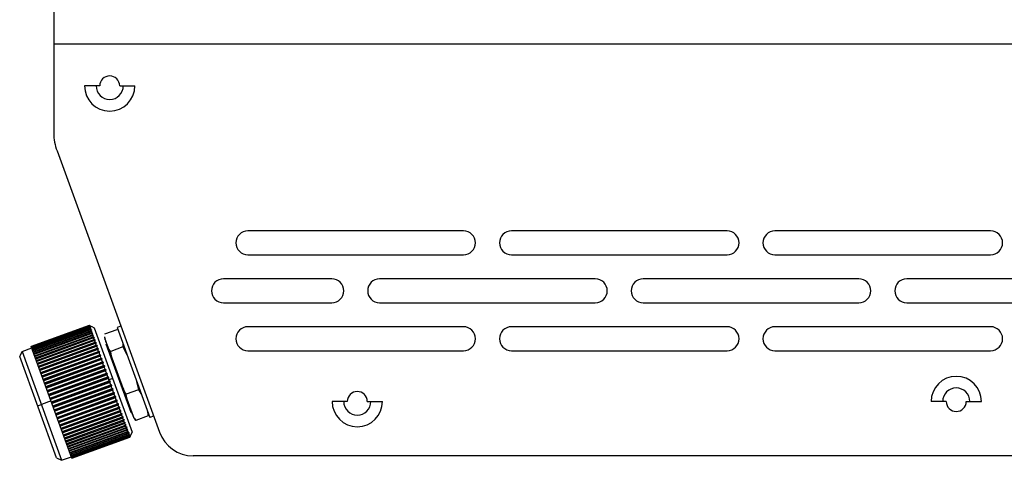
# Model space of a CAD drawing. Header units: millimetres. Extents: x -124 to 136, y -37 to 210.
# Tile 1 of 16: x -124 to -1, y 67 to 123. Entities that reach past the tile are written whole.
import ezdxf

# ---------------------------------------------------------------- set-up
doc = ezdxf.new("R2010")
doc.units = ezdxf.units.MM

msp = doc.modelspace()

# ---------------------------------------------------------------- linework, layer by layer
at = {"color": 7, "linetype": 'Continuous', "lineweight": 25}
for p, q in [((-119.95, 124.04), (-119.95, 108.41)), ((12.55, 119.54), (-119.95, 119.54)), ((-114.2, 114.33), (-116.1, 114.33)), ((-111.7, 114.33), (-109.8, 114.33)), ((-119.54, 106.2), (-106.73, 71)), ((-68.65, 96.19), (-95.65, 96.19)), ((-35.65, 96.19), (-62.65, 96.19)), ((-2.65, 96.19), (-29.65, 96.19)), ((-95.65, 93.19), (-68.65, 93.19)), ((-62.65, 93.19), (-35.65, 93.19)), ((-29.65, 93.19), (-2.65, 93.19)), ((-85.15, 90.19), (-98.71, 90.19)), ((-52.15, 90.19), (-79.15, 90.19)), ((-19.15, 90.19), (-46.15, 90.19)), ((0.4, 90.19), (-13.15, 90.19)), ((-98.71, 87.19), (-85.15, 87.19)), ((-79.15, 87.19), (-52.15, 87.19)), ((-46.15, 87.19), (-19.15, 87.19)), ((-13.15, 87.19), (0.4, 87.19)), ((-122.77, 81.73), (-115.53, 84.36)), ((-115.54, 84.36), (-122.77, 81.73)), ((-115.53, 84.35), (-122.77, 81.72)), ((-122.76, 81.7), (-115.52, 84.33)), ((-115.52, 84.31), (-122.75, 81.68)), ((-122.74, 81.63), (-115.5, 84.27)), ((-115.49, 84.23), (-122.72, 81.6)), ((-122.7, 81.54), (-115.46, 84.17)), ((-115.45, 84.12), (-122.68, 81.49)), ((-122.65, 81.4), (-115.42, 84.04)), ((-115.39, 83.98), (-122.63, 81.34)), ((-122.59, 81.24), (-115.36, 83.87)), ((-115.53, 84.36), (-115.54, 84.36)), ((-115.52, 84.33), (-115.53, 84.35)), ((-115.5, 84.27), (-115.52, 84.31)), ((-115.46, 84.17), (-115.49, 84.23)), ((-115.42, 84.04), (-115.45, 84.12)), ((-115.36, 83.87), (-115.39, 83.98)), ((-114.89, 84.06), (-110.14, 71.01)), ((-111.56, 84.27), (-112.03, 84.1)), ((-112.03, 84.1), (-107.93, 72.82)), ((-68.65, 84.19), (-95.65, 84.19)), ((-35.65, 84.19), (-62.65, 84.19)), ((-2.65, 84.19), (-29.65, 84.19)), ((-115.33, 83.8), (-122.56, 81.16)), ((-122.52, 81.04), (-115.29, 83.68)), ((-115.25, 83.59), (-122.49, 80.96)), ((-122.44, 80.82), (-115.2, 83.45)), ((-115.17, 83.35), (-122.4, 80.72)), ((-122.35, 80.56), (-115.11, 83.19)), ((-115.07, 83.08), (-122.3, 80.45)), ((-122.24, 80.28), (-115.01, 82.91)), ((-114.96, 82.79), (-122.2, 80.15)), ((-115.29, 83.68), (-115.33, 83.8)), ((-115.2, 83.45), (-115.25, 83.59)), ((-115.11, 83.19), (-115.17, 83.35)), ((-115.01, 82.91), (-115.07, 83.08)), ((-114.89, 82.6), (-114.96, 82.79)), ((-112.06, 83.8), (-113.61, 83.24)), ((-113.52, 82.6), (-113.34, 82.1)), ((-123.92, 81.1), (-122.7, 81.54)), ((-117.68, 67.73), (-122.77, 81.73)), ((-122.13, 79.96), (-114.89, 82.6)), ((-114.84, 82.47), (-122.08, 79.83)), ((-122.01, 79.63), (-114.77, 82.26)), ((-121.95, 79.49), (-114.62, 82.16)), ((-114.72, 82.12), (-121.95, 79.49)), ((-121.87, 79.27), (-114.64, 81.9)), ((-121.82, 79.13), (-114.49, 81.8)), ((-114.58, 81.75), (-121.82, 79.12)), ((-121.73, 78.88), (-114.5, 81.52)), ((-121.68, 78.75), (-114.35, 81.42)), ((-114.77, 82.26), (-114.84, 82.47)), ((-114.64, 81.9), (-114.72, 82.12)), ((-114.5, 81.52), (-114.58, 81.75)), ((-113.42, 82.07), (-110.3, 73.48)), ((-113.3, 82.01), (-110.03, 73.01)), ((-111.29, 81.68), (-112.83, 81.11)), ((-111.31, 82.12), (-111.29, 81.68)), ((-111.29, 81.68), (-110.8, 80.71)), ((-124.22, 80.46), (-124.14, 80.63)), ((-119.61, 67.77), (-124.22, 80.46)), ((-124.14, 80.63), (-123.92, 81.1)), ((-123.92, 81.1), (-118.97, 67.47)), ((-114.44, 81.36), (-121.68, 78.72)), ((-121.59, 78.48), (-114.35, 81.11)), ((-121.54, 78.35), (-114.2, 81.01)), ((-114.29, 80.95), (-121.53, 78.31)), ((-121.43, 78.06), (-114.2, 80.69)), ((-121.39, 77.93), (-114.05, 80.6)), ((-114.14, 80.52), (-121.37, 77.88)), ((-121.28, 77.62), (-114.04, 80.25)), ((-121.23, 77.49), (-113.89, 80.16)), ((-114.35, 81.11), (-114.44, 81.36)), ((-114.2, 80.69), (-114.29, 80.95)), ((-114.04, 80.25), (-114.14, 80.52)), ((-95.65, 81.19), (-68.65, 81.19)), ((-62.65, 81.19), (-35.65, 81.19)), ((-29.65, 81.19), (-2.65, 81.19)), ((-113.97, 80.07), (-121.21, 77.44)), ((-121.11, 77.17), (-113.87, 79.8)), ((-121.06, 77.04), (-113.73, 79.71)), ((-113.81, 79.62), (-121.04, 76.98)), ((-120.94, 76.71), (-113.71, 79.34)), ((-120.9, 76.58), (-113.56, 79.25)), ((-113.64, 79.15), (-120.87, 76.52)), ((-113.87, 79.8), (-113.97, 80.07)), ((-113.71, 79.34), (-113.81, 79.62)), ((-113.53, 78.87), (-113.64, 79.15)), ((-120.77, 76.23), (-113.53, 78.87)), ((-120.73, 76.12), (-113.39, 78.79)), ((-113.46, 78.67), (-120.7, 76.04)), ((-120.59, 75.75), (-113.36, 78.38)), ((-120.55, 75.64), (-113.22, 78.31)), ((-113.29, 78.19), (-120.52, 75.56)), ((-120.42, 75.27), (-113.18, 77.9)), ((-120.38, 75.16), (-113.05, 77.83)), ((-113.11, 77.7), (-120.35, 75.07)), ((-113.36, 78.38), (-113.46, 78.67)), ((-113.18, 77.9), (-113.29, 78.19)), ((-113, 77.41), (-113.11, 77.7)), ((-112.58, 77.72), (-113.06, 77.56)), ((-120.24, 74.78), (-113, 77.41)), ((-120.2, 74.68), (-112.87, 77.35)), ((-112.93, 77.21), (-120.17, 74.58)), ((-120.06, 74.29), (-112.83, 76.92)), ((-120.03, 74.2), (-112.69, 76.87)), ((-112.76, 76.73), (-119.99, 74.09)), ((-112.83, 76.92), (-112.93, 77.21)), ((-112.65, 76.44), (-112.76, 76.73)), ((-109.58, 77.35), (-109.33, 76.29)), ((-119.89, 73.8), (-112.65, 76.44)), ((-119.86, 73.72), (-112.52, 76.39)), ((-112.58, 76.24), (-119.81, 73.61)), ((-119.71, 73.32), (-112.47, 75.95)), ((-119.68, 73.25), (-112.35, 75.92)), ((-112.4, 75.76), (-119.64, 73.13)), ((-119.54, 72.85), (-112.3, 75.48)), ((-119.51, 72.78), (-112.18, 75.45)), ((-112.23, 75.29), (-119.47, 72.66)), ((-112.47, 75.95), (-112.58, 76.24)), ((-112.3, 75.48), (-112.4, 75.76)), ((-112.13, 75.01), (-112.23, 75.29)), ((-109.33, 76.29), (-110.87, 75.73)), ((-109.33, 76.29), (-108.98, 75.72)), ((-121.98, 74.29), (-121.51, 74.47)), ((-120.29, 74.92), (-121.51, 74.47)), ((-119.37, 72.38), (-112.13, 75.01)), ((-119.35, 72.32), (-112.01, 74.99)), ((-112.07, 74.83), (-119.3, 72.2)), ((-119.2, 71.93), (-111.97, 74.56)), ((-119.18, 71.88), (-111.85, 74.55)), ((-111.9, 74.38), (-119.14, 71.75)), ((-119.04, 71.49), (-111.81, 74.12)), ((-119.03, 71.45), (-111.69, 74.12)), ((-111.97, 74.56), (-112.07, 74.83)), ((-111.81, 74.12), (-111.9, 74.38)), ((-110.52, 74.37), (-110.61, 74.34)), ((-83.2, 74.83), (-85.1, 74.83)), ((-80.7, 74.83), (-78.8, 74.83)), ((-8.2, 74.83), (-10.1, 74.83)), ((-5.7, 74.83), (-3.8, 74.83)), ((-111.74, 73.95), (-118.98, 71.31)), ((-118.89, 71.06), (-111.65, 73.69)), ((-118.88, 71.03), (-111.54, 73.7)), ((-111.59, 73.53), (-118.83, 70.9)), ((-118.74, 70.65), (-111.5, 73.29)), ((-118.73, 70.63), (-111.4, 73.3)), ((-111.45, 73.13), (-118.68, 70.5)), ((-118.6, 70.27), (-111.36, 72.9)), ((-118.59, 70.26), (-111.26, 72.93)), ((-111.31, 72.75), (-118.54, 70.12)), ((-111.65, 73.69), (-111.74, 73.95)), ((-111.5, 73.29), (-111.59, 73.53)), ((-111.36, 72.9), (-111.45, 73.13)), ((-111.23, 72.54), (-111.31, 72.75)), ((-110.3, 73.48), (-110.21, 73.51)), ((-110.03, 73.01), (-109.88, 72.71)), ((-108.14, 73.03), (-109.69, 72.47)), ((-108.24, 73.69), (-108.14, 73.03)), ((-107.46, 72.99), (-107.93, 72.82)), ((-118.47, 69.9), (-111.23, 72.54)), ((-118.46, 69.9), (-111.13, 72.57)), ((-111.18, 72.39), (-118.41, 69.76)), ((-118.34, 69.56), (-111.11, 72.19)), ((-111.06, 72.06), (-118.29, 69.43)), ((-118.23, 69.24), (-110.99, 71.88)), ((-110.95, 71.76), (-118.18, 69.12)), ((-118.12, 68.95), (-110.88, 71.59)), ((-111.11, 72.19), (-111.18, 72.39)), ((-110.99, 71.88), (-111.06, 72.06)), ((-110.88, 71.59), (-110.95, 71.76)), ((-109.85, 72.72), (-109.69, 72.47)), ((-110.85, 71.48), (-118.08, 68.85)), ((-118.03, 68.69), (-110.79, 71.33)), ((-110.75, 71.23), (-117.99, 68.6)), ((-117.94, 68.46), (-110.71, 71.09)), ((-110.67, 71.01), (-117.91, 68.38)), ((-117.87, 68.26), (-110.63, 70.89)), ((-110.61, 70.82), (-117.84, 68.19)), ((-117.81, 68.09), (-110.57, 70.72)), ((-110.55, 70.66), (-117.78, 68.03)), ((-117.76, 67.95), (-110.52, 70.58)), ((-110.5, 70.54), (-117.74, 67.9)), ((-117.72, 67.85), (-110.48, 70.48)), ((-110.47, 70.45), (-117.71, 67.81)), ((-117.69, 67.77), (-110.46, 70.41)), ((-110.45, 70.39), (-117.68, 67.76)), ((-117.68, 67.74), (-110.44, 70.37)), ((-110.44, 70.37), (-117.68, 67.73)), ((-117.68, 67.73), (-110.44, 70.36)), ((-110.79, 71.33), (-110.85, 71.48)), ((-110.71, 71.09), (-110.75, 71.23)), ((-110.63, 70.89), (-110.67, 71.01)), ((-110.57, 70.72), (-110.61, 70.82)), ((-110.52, 70.58), (-110.55, 70.66)), ((-110.48, 70.48), (-110.5, 70.54)), ((-110.46, 70.41), (-110.47, 70.45)), ((-110.44, 70.37), (-110.45, 70.39)), ((-110.44, 70.36), (-110.14, 71.01)), ((-118.97, 67.47), (-117.74, 67.92)), ((8.05, 68.04), (-102.5, 68.04)), ((-119.61, 67.77), (-118.97, 67.47))]:
    msp.add_line(p, q, dxfattribs=at)
at = {"color": 7, "linetype": 'Continuous', "lineweight": 25, "flags": 128}
msp.add_lwpolyline([(-115.54, 84.36), (-115.18, 84.2), (-114.89, 84.06)], dxfattribs=at)
at = {"color": 7, "linetype": 'Continuous', "lineweight": 25}
for centre, radius, start, end in [((-112.95, 114.33), 1.25, 0, 180), ((-112.95, 114.33), 3.15, 180, 0), ((-112.95, 114.33), 1.7, 180, 0), ((-113.76, 108.41), 6.2, 180, 200.9905), ((-95.65, 94.69), 1.5, 90, 270), ((-68.65, 94.69), 1.5, 270, 90), ((-62.65, 94.69), 1.5, 90, 270), ((-35.65, 94.69), 1.5, 270, 90), ((-29.65, 94.69), 1.5, 90, 270), ((-2.65, 94.69), 1.5, 270, 90), ((-98.71, 88.69), 1.5, 90, 270), ((-85.15, 88.69), 1.5, 270, 90), ((-79.15, 88.69), 1.5, 90, 270), ((-52.15, 88.69), 1.5, 270, 90), ((-46.15, 88.69), 1.5, 90, 270), ((-19.15, 88.69), 1.5, 270, 90), ((-13.15, 88.69), 1.5, 90, 270), ((-95.65, 82.69), 1.5, 90, 270), ((-68.65, 82.69), 1.5, 270, 90), ((-62.65, 82.69), 1.5, 90, 270), ((-35.65, 82.69), 1.5, 270, 90), ((-29.65, 82.69), 1.5, 90, 270), ((-2.65, 82.69), 1.5, 270, 90), ((-6.95, 74.83), 3.15, 0, 180), ((-6.95, 74.83), 1.7, 0, 180), ((-81.95, 74.83), 1.25, 0, 180), ((-81.95, 74.83), 3.15, 180, 0), ((-81.95, 74.83), 1.7, 180, 0), ((-6.95, 74.83), 1.25, 180, 0), ((-102.5, 72.54), 4.5, 200, 270)]:
    msp.add_arc(centre, radius, start, end, dxfattribs=at)
for points, knots in [([(-115.4, 84.3), (-115.42, 84.31), (-115.47, 84.33), (-115.51, 84.35), (-115.53, 84.36)], [0, 0, 0, 0, 0.56, 1, 1, 1, 1]), ([(-115.53, 84.35), (-115.51, 84.34), (-115.46, 84.32), (-115.42, 84.31), (-115.4, 84.3)], [0, 0, 0, 0, 0.56, 1, 1, 1, 1]), ([(-115.39, 84.26), (-115.41, 84.27), (-115.46, 84.3), (-115.5, 84.32), (-115.52, 84.33)], [0, 0, 0, 0, 0.56, 1, 1, 1, 1]), ([(-115.52, 84.31), (-115.49, 84.3), (-115.45, 84.28), (-115.4, 84.27), (-115.39, 84.26)], [0, 0, 0, 0, 0.56, 1, 1, 1, 1]), ([(-115.36, 84.19), (-115.39, 84.2), (-115.43, 84.23), (-115.48, 84.26), (-115.5, 84.27)], [0, 0, 0, 0, 0.56, 1, 1, 1, 1]), ([(-115.49, 84.23), (-115.46, 84.22), (-115.42, 84.21), (-115.38, 84.2), (-115.36, 84.19)], [0, 0, 0, 0, 0.56, 1, 1, 1, 1]), ([(-115.32, 84.09), (-115.35, 84.1), (-115.4, 84.13), (-115.44, 84.16), (-115.46, 84.17)], [0, 0, 0, 0, 0.56, 1, 1, 1, 1]), ([(-115.45, 84.12), (-115.42, 84.11), (-115.38, 84.1), (-115.34, 84.09), (-115.32, 84.09)], [0, 0, 0, 0, 0.56, 1, 1, 1, 1]), ([(-115.27, 83.95), (-115.3, 83.97), (-115.35, 84), (-115.4, 84.02), (-115.42, 84.04)], [0, 0, 0, 0, 0.56, 1, 1, 1, 1]), ([(-115.39, 83.98), (-115.37, 83.97), (-115.33, 83.96), (-115.29, 83.95), (-115.27, 83.95)], [0, 0, 0, 0, 0.56, 1, 1, 1, 1]), ([(-115.21, 83.78), (-115.24, 83.8), (-115.29, 83.83), (-115.34, 83.86), (-115.36, 83.87)], [0, 0, 0, 0, 0.56, 1, 1, 1, 1]), ([(-115.33, 83.8), (-115.31, 83.8), (-115.27, 83.79), (-115.23, 83.78), (-115.21, 83.78)], [0, 0, 0, 0, 0.56, 1, 1, 1, 1]), ([(-115.14, 83.58), (-115.17, 83.6), (-115.21, 83.63), (-115.26, 83.66), (-115.29, 83.68)], [0, 0, 0, 0, 0.56, 1, 1, 1, 1]), ([(-115.25, 83.59), (-115.23, 83.59), (-115.19, 83.59), (-115.16, 83.58), (-115.14, 83.58)], [0, 0, 0, 0, 0.56, 1, 1, 1, 1]), ([(-115.06, 83.35), (-115.08, 83.37), (-115.13, 83.4), (-115.18, 83.44), (-115.2, 83.45)], [0, 0, 0, 0, 0.56, 1, 1, 1, 1]), ([(-115.17, 83.35), (-115.15, 83.35), (-115.11, 83.35), (-115.07, 83.35), (-115.06, 83.35)], [0, 0, 0, 0, 0.56, 1, 1, 1, 1]), ([(-114.96, 83.09), (-114.99, 83.11), (-115.04, 83.15), (-115.09, 83.18), (-115.11, 83.19)], [0, 0, 0, 0, 0.56, 1, 1, 1, 1]), ([(-115.07, 83.08), (-115.05, 83.09), (-115.01, 83.09), (-114.98, 83.09), (-114.96, 83.09)], [0, 0, 0, 0, 0.56, 1, 1, 1, 1]), ([(-114.86, 82.81), (-114.88, 82.83), (-114.93, 82.86), (-114.98, 82.9), (-115.01, 82.91)], [0, 0, 0, 0, 0.56, 1, 1, 1, 1]), ([(-114.96, 82.79), (-114.94, 82.79), (-114.91, 82.8), (-114.87, 82.81), (-114.86, 82.81)], [0, 0, 0, 0, 0.56, 1, 1, 1, 1]), ([(-113.61, 82.94), (-113.61, 82.93), (-113.61, 82.84), (-113.57, 82.75), (-113.54, 82.68)], [0, 0, 0, 0, 0.09623, 1, 1, 1, 1]), ([(-112.83, 81.11), (-112.96, 81.27), (-113.09, 81.42), (-113.15, 81.6), (-113.16, 81.62), (-113.18, 81.66), (-113.24, 81.84), (-113.35, 82.13), (-113.45, 82.42), (-113.52, 82.6), (-113.53, 82.65), (-113.57, 82.75), (-113.57, 82.84), (-113.57, 82.94)], [0, 0, 0, 0, 0.286975, 0.289382, 0.293867, 0.309073, 0.364422, 0.574878, 0.786056, 0.841223, 0.860539, 0.862775, 1, 1, 1, 1]), ([(-114.74, 82.5), (-114.77, 82.51), (-114.82, 82.55), (-114.87, 82.58), (-114.89, 82.6)], [0, 0, 0, 0, 0.56, 1, 1, 1, 1]), ([(-114.84, 82.47), (-114.83, 82.47), (-114.79, 82.48), (-114.76, 82.49), (-114.74, 82.5)], [0, 0, 0, 0, 0.56, 1, 1, 1, 1]), ([(-114.62, 82.16), (-114.65, 82.18), (-114.7, 82.21), (-114.75, 82.25), (-114.77, 82.26)], [0, 0, 0, 0, 0.56, 1, 1, 1, 1]), ([(-114.72, 82.12), (-114.7, 82.13), (-114.67, 82.14), (-114.63, 82.15), (-114.62, 82.16)], [0, 0, 0, 0, 0.56, 1, 1, 1, 1]), ([(-114.49, 81.8), (-114.52, 81.82), (-114.57, 81.85), (-114.62, 81.89), (-114.64, 81.9)], [0, 0, 0, 0, 0.56, 1, 1, 1, 1]), ([(-114.58, 81.75), (-114.57, 81.76), (-114.53, 81.77), (-114.5, 81.79), (-114.49, 81.8)], [0, 0, 0, 0, 0.56, 1, 1, 1, 1]), ([(-114.35, 81.42), (-114.38, 81.44), (-114.43, 81.47), (-114.48, 81.5), (-114.5, 81.52)], [0, 0, 0, 0, 0.56, 1, 1, 1, 1]), ([(-114.44, 81.36), (-114.42, 81.37), (-114.39, 81.39), (-114.36, 81.41), (-114.35, 81.42)], [0, 0, 0, 0, 0.56, 1, 1, 1, 1]), ([(-114.2, 81.01), (-114.23, 81.03), (-114.28, 81.07), (-114.33, 81.1), (-114.35, 81.11)], [0, 0, 0, 0, 0.56, 1, 1, 1, 1]), ([(-114.29, 80.95), (-114.27, 80.96), (-114.25, 80.98), (-114.22, 81), (-114.2, 81.01)], [0, 0, 0, 0, 0.56, 1, 1, 1, 1]), ([(-114.05, 80.6), (-114.08, 80.61), (-114.13, 80.65), (-114.18, 80.68), (-114.2, 80.69)], [0, 0, 0, 0, 0.56, 1, 1, 1, 1]), ([(-114.14, 80.52), (-114.12, 80.53), (-114.09, 80.56), (-114.06, 80.58), (-114.05, 80.6)], [0, 0, 0, 0, 0.56, 1, 1, 1, 1]), ([(-113.89, 80.16), (-113.92, 80.18), (-113.97, 80.21), (-114.02, 80.24), (-114.04, 80.25)], [0, 0, 0, 0, 0.56, 1, 1, 1, 1]), ([(-113.97, 80.07), (-113.96, 80.09), (-113.93, 80.12), (-113.91, 80.15), (-113.89, 80.16)], [0, 0, 0, 0, 0.56, 1, 1, 1, 1]), ([(-112.8, 80.64), (-112.82, 80.7), (-112.89, 80.84), (-112.85, 81.01), (-112.83, 81.11)], [0, 0, 0, 0, 0.406429, 1, 1, 1, 1]), ([(-110.87, 75.73), (-111.1, 76.15), (-111.32, 76.58), (-111.49, 77.04), (-111.5, 77.07), (-111.55, 77.19), (-111.71, 77.63), (-111.98, 78.37), (-112.25, 79.12), (-112.41, 79.56), (-112.46, 79.68), (-112.63, 80.17), (-112.73, 80.64), (-112.83, 81.11)], [0, 0, 0, 0, 0.249296, 0.251387, 0.255284, 0.268493, 0.316575, 0.499399, 0.68285, 0.730774, 0.747553, 0.749496, 1, 1, 1, 1]), ([(-113.73, 79.71), (-113.76, 79.73), (-113.81, 79.76), (-113.85, 79.79), (-113.87, 79.8)], [0, 0, 0, 0, 0.56, 1, 1, 1, 1]), ([(-113.81, 79.62), (-113.79, 79.64), (-113.77, 79.67), (-113.74, 79.7), (-113.73, 79.71)], [0, 0, 0, 0, 0.56, 1, 1, 1, 1]), ([(-113.56, 79.25), (-113.59, 79.27), (-113.64, 79.3), (-113.69, 79.33), (-113.71, 79.34)], [0, 0, 0, 0, 0.56, 1, 1, 1, 1]), ([(-113.64, 79.15), (-113.62, 79.17), (-113.6, 79.2), (-113.57, 79.24), (-113.56, 79.25)], [0, 0, 0, 0, 0.56, 1, 1, 1, 1]), ([(-113.39, 78.79), (-113.42, 78.8), (-113.47, 78.83), (-113.51, 78.85), (-113.53, 78.87)], [0, 0, 0, 0, 0.56, 1, 1, 1, 1]), ([(-113.46, 78.67), (-113.45, 78.69), (-113.43, 78.73), (-113.4, 78.77), (-113.39, 78.79)], [0, 0, 0, 0, 0.56, 1, 1, 1, 1]), ([(-113.22, 78.31), (-113.25, 78.32), (-113.29, 78.35), (-113.34, 78.37), (-113.36, 78.38)], [0, 0, 0, 0, 0.56, 1, 1, 1, 1]), ([(-113.29, 78.19), (-113.28, 78.21), (-113.25, 78.25), (-113.23, 78.29), (-113.22, 78.31)], [0, 0, 0, 0, 0.56, 1, 1, 1, 1]), ([(-113.05, 77.83), (-113.07, 77.84), (-113.12, 77.87), (-113.16, 77.89), (-113.18, 77.9)], [0, 0, 0, 0, 0.56, 1, 1, 1, 1]), ([(-113.11, 77.7), (-113.1, 77.73), (-113.08, 77.77), (-113.05, 77.81), (-113.05, 77.83)], [0, 0, 0, 0, 0.56, 1, 1, 1, 1]), ([(-112.87, 77.35), (-112.9, 77.36), (-112.94, 77.38), (-112.98, 77.4), (-113, 77.41)], [0, 0, 0, 0, 0.56, 1, 1, 1, 1]), ([(-112.93, 77.21), (-112.92, 77.24), (-112.9, 77.28), (-112.88, 77.33), (-112.87, 77.35)], [0, 0, 0, 0, 0.56, 1, 1, 1, 1]), ([(-112.69, 76.87), (-112.72, 76.88), (-112.76, 76.9), (-112.81, 76.91), (-112.83, 76.92)], [0, 0, 0, 0, 0.56, 1, 1, 1, 1]), ([(-112.76, 76.73), (-112.74, 76.75), (-112.72, 76.8), (-112.7, 76.85), (-112.69, 76.87)], [0, 0, 0, 0, 0.56, 1, 1, 1, 1]), ([(-112.52, 76.39), (-112.54, 76.4), (-112.59, 76.41), (-112.63, 76.43), (-112.65, 76.44)], [0, 0, 0, 0, 0.56, 1, 1, 1, 1]), ([(-112.58, 76.24), (-112.57, 76.27), (-112.55, 76.32), (-112.53, 76.37), (-112.52, 76.39)], [0, 0, 0, 0, 0.56, 1, 1, 1, 1]), ([(-112.35, 75.92), (-112.37, 75.92), (-112.41, 75.94), (-112.46, 75.95), (-112.47, 75.95)], [0, 0, 0, 0, 0.56, 1, 1, 1, 1]), ([(-112.4, 75.76), (-112.39, 75.79), (-112.38, 75.84), (-112.36, 75.89), (-112.35, 75.92)], [0, 0, 0, 0, 0.56, 1, 1, 1, 1]), ([(-112.18, 75.45), (-112.2, 75.45), (-112.24, 75.47), (-112.28, 75.48), (-112.3, 75.48)], [0, 0, 0, 0, 0.56, 1, 1, 1, 1]), ([(-112.23, 75.29), (-112.22, 75.32), (-112.2, 75.37), (-112.19, 75.43), (-112.18, 75.45)], [0, 0, 0, 0, 0.56, 1, 1, 1, 1]), ([(-109.69, 72.47), (-109.85, 72.72), (-110.01, 72.96), (-110.11, 73.24), (-110.12, 73.26), (-110.14, 73.33), (-110.24, 73.6), (-110.41, 74.05), (-110.57, 74.5), (-110.67, 74.77), (-110.69, 74.85), (-110.8, 75.14), (-110.84, 75.44), (-110.87, 75.73)], [0, 0, 0, 0, 0.2492963, 0.2513873, 0.2552837, 0.2684927, 0.3165752, 0.4993986, 0.6828503, 0.730774, 0.7475534, 0.7494964, 1, 1, 1, 1]), ([(-112.01, 74.99), (-112.03, 75), (-112.07, 75), (-112.11, 75.01), (-112.13, 75.01)], [0, 0, 0, 0, 0.56, 1, 1, 1, 1]), ([(-112.07, 74.83), (-112.06, 74.86), (-112.04, 74.91), (-112.02, 74.97), (-112.01, 74.99)], [0, 0, 0, 0, 0.56, 1, 1, 1, 1]), ([(-111.85, 74.55), (-111.87, 74.55), (-111.91, 74.55), (-111.95, 74.56), (-111.97, 74.56)], [0, 0, 0, 0, 0.56, 1, 1, 1, 1]), ([(-111.9, 74.38), (-111.89, 74.41), (-111.87, 74.47), (-111.86, 74.52), (-111.85, 74.55)], [0, 0, 0, 0, 0.56, 1, 1, 1, 1]), ([(-111.69, 74.12), (-111.71, 74.12), (-111.75, 74.12), (-111.79, 74.12), (-111.81, 74.12)], [0, 0, 0, 0, 0.56, 1, 1, 1, 1]), ([(-111.74, 73.95), (-111.73, 73.98), (-111.72, 74.03), (-111.7, 74.09), (-111.69, 74.12)], [0, 0, 0, 0, 0.56, 1, 1, 1, 1]), ([(-111.54, 73.7), (-111.56, 73.7), (-111.6, 73.7), (-111.64, 73.7), (-111.65, 73.69)], [0, 0, 0, 0, 0.56, 1, 1, 1, 1]), ([(-111.59, 73.53), (-111.58, 73.56), (-111.57, 73.62), (-111.55, 73.67), (-111.54, 73.7)], [0, 0, 0, 0, 0.56, 1, 1, 1, 1]), ([(-111.4, 73.3), (-111.42, 73.3), (-111.45, 73.29), (-111.49, 73.29), (-111.5, 73.29)], [0, 0, 0, 0, 0.56, 1, 1, 1, 1]), ([(-111.45, 73.13), (-111.44, 73.16), (-111.42, 73.22), (-111.4, 73.28), (-111.4, 73.3)], [0, 0, 0, 0, 0.56, 1, 1, 1, 1]), ([(-111.26, 72.93), (-111.28, 72.92), (-111.31, 72.91), (-111.35, 72.9), (-111.36, 72.9)], [0, 0, 0, 0, 0.56, 1, 1, 1, 1]), ([(-111.31, 72.75), (-111.3, 72.78), (-111.28, 72.84), (-111.27, 72.9), (-111.26, 72.93)], [0, 0, 0, 0, 0.56, 1, 1, 1, 1]), ([(-110.09, 73.19), (-110.08, 73.16), (-110.06, 73.09), (-110.03, 73.02), (-110.01, 72.97), (-110.01, 72.95), (-110.01, 72.95)], [0, 0, 0, 0, 0.402298, 0.832092, 0.982575, 1, 1, 1, 1]), ([(-111.13, 72.57), (-111.15, 72.56), (-111.18, 72.55), (-111.22, 72.54), (-111.23, 72.54)], [0, 0, 0, 0, 0.56, 1, 1, 1, 1]), ([(-111.18, 72.39), (-111.17, 72.43), (-111.15, 72.49), (-111.14, 72.54), (-111.13, 72.57)], [0, 0, 0, 0, 0.56, 1, 1, 1, 1]), ([(-111.01, 72.24), (-111.03, 72.23), (-111.06, 72.21), (-111.09, 72.2), (-111.11, 72.19)], [0, 0, 0, 0, 0.56, 1, 1, 1, 1]), ([(-111.06, 72.06), (-111.05, 72.1), (-111.03, 72.15), (-111.02, 72.21), (-111.01, 72.24)], [0, 0, 0, 0, 0.56, 1, 1, 1, 1]), ([(-110.9, 71.93), (-110.92, 71.92), (-110.95, 71.9), (-110.98, 71.88), (-110.99, 71.88)], [0, 0, 0, 0, 0.56, 1, 1, 1, 1]), ([(-110.95, 71.76), (-110.94, 71.79), (-110.92, 71.85), (-110.91, 71.91), (-110.9, 71.93)], [0, 0, 0, 0, 0.56, 1, 1, 1, 1]), ([(-110.8, 71.65), (-110.81, 71.64), (-110.84, 71.62), (-110.87, 71.6), (-110.88, 71.59)], [0, 0, 0, 0, 0.56, 1, 1, 1, 1]), ([(-110.85, 71.48), (-110.84, 71.51), (-110.82, 71.57), (-110.8, 71.63), (-110.8, 71.65)], [0, 0, 0, 0, 0.56, 1, 1, 1, 1]), ([(-110.7, 71.4), (-110.72, 71.38), (-110.75, 71.36), (-110.78, 71.34), (-110.79, 71.33)], [0, 0, 0, 0, 0.56, 1, 1, 1, 1]), ([(-110.75, 71.23), (-110.74, 71.26), (-110.73, 71.32), (-110.71, 71.37), (-110.7, 71.4)], [0, 0, 0, 0, 0.56, 1, 1, 1, 1]), ([(-110.62, 71.18), (-110.64, 71.16), (-110.67, 71.13), (-110.69, 71.11), (-110.71, 71.09)], [0, 0, 0, 0, 0.56, 1, 1, 1, 1]), ([(-110.67, 71.01), (-110.66, 71.04), (-110.65, 71.1), (-110.63, 71.15), (-110.62, 71.18)], [0, 0, 0, 0, 0.56, 1, 1, 1, 1]), ([(-110.55, 70.98), (-110.57, 70.97), (-110.59, 70.94), (-110.62, 70.91), (-110.63, 70.89)], [0, 0, 0, 0, 0.56, 1, 1, 1, 1]), ([(-110.61, 70.82), (-110.6, 70.85), (-110.58, 70.9), (-110.56, 70.96), (-110.55, 70.98)], [0, 0, 0, 0, 0.56, 1, 1, 1, 1]), ([(-110.49, 70.82), (-110.51, 70.8), (-110.53, 70.77), (-110.56, 70.74), (-110.57, 70.72)], [0, 0, 0, 0, 0.56, 1, 1, 1, 1]), ([(-110.55, 70.66), (-110.54, 70.69), (-110.52, 70.75), (-110.5, 70.8), (-110.49, 70.82)], [0, 0, 0, 0, 0.56, 1, 1, 1, 1]), ([(-110.45, 70.69), (-110.46, 70.67), (-110.48, 70.64), (-110.51, 70.6), (-110.52, 70.58)], [0, 0, 0, 0, 0.56, 1, 1, 1, 1]), ([(-110.5, 70.54), (-110.49, 70.57), (-110.47, 70.62), (-110.46, 70.67), (-110.45, 70.69)], [0, 0, 0, 0, 0.56, 1, 1, 1, 1]), ([(-110.41, 70.6), (-110.42, 70.57), (-110.45, 70.53), (-110.47, 70.5), (-110.48, 70.48)], [0, 0, 0, 0, 0.56, 1, 1, 1, 1]), ([(-110.47, 70.45), (-110.46, 70.47), (-110.44, 70.52), (-110.42, 70.57), (-110.41, 70.6)], [0, 0, 0, 0, 0.56, 1, 1, 1, 1]), ([(-110.39, 70.53), (-110.4, 70.51), (-110.42, 70.47), (-110.45, 70.43), (-110.46, 70.41)], [0, 0, 0, 0, 0.56, 1, 1, 1, 1]), ([(-110.45, 70.39), (-110.44, 70.42), (-110.42, 70.46), (-110.4, 70.51), (-110.39, 70.53)], [0, 0, 0, 0, 0.56, 1, 1, 1, 1]), ([(-110.44, 70.37), (-110.43, 70.39), (-110.41, 70.44), (-110.39, 70.48), (-110.38, 70.5)], [0, 0, 0, 0, 0.56, 1, 1, 1, 1]), ([(-110.38, 70.5), (-110.39, 70.48), (-110.41, 70.43), (-110.43, 70.39), (-110.44, 70.37)], [0, 0, 0, 0, 0.56, 1, 1, 1, 1])]:
    msp.add_open_spline(points, degree=3, knots=knots, dxfattribs=at)

doc.saveas('drawing.dxf')
